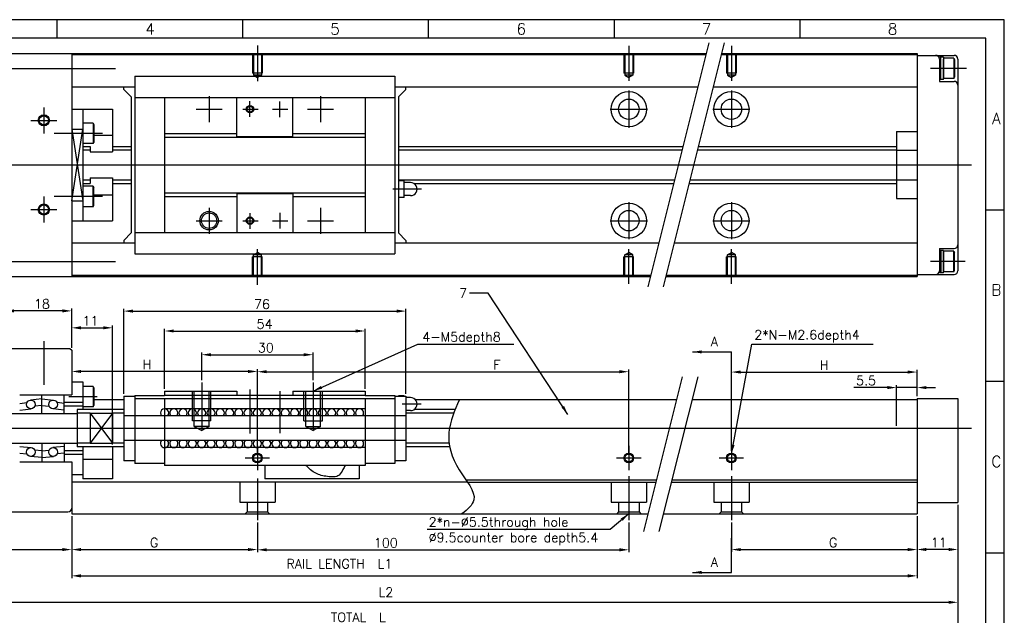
# Model space of a CAD drawing. Extents: x -109 to 595, y -21 to 266.
# Tile 5 of 6: x 36 to 301, y 105 to 266. Entities that reach past the tile are written whole.
import ezdxf
from ezdxf.enums import TextEntityAlignment as Align
from ezdxf.lldxf.tags import DXFTag

# ---------------------------------------------------------------- set-up
doc = ezdxf.new("R2010")
doc.units = 0
doc.header["$MEASUREMENT"] = 0
for name, color, linetype in [('Center', 1, 'CENTER'), ('Dims', 6, 'Continuous'), ('Object', 7, 'Continuous')]:
    doc.layers.add(name, color=color, linetype=linetype)
doc.styles.get("Standard").update_dxf_attribs({"font": 'simplex.shx', "bigfont": 'BIGFONT.shx'})
tags = doc.linetypes.add('CENTER', pattern=[17.5, 13, -1.5, 1.5, -1.5]).pattern_tags.tags
tags[10:11] = [DXFTag(74, 4), DXFTag(75, 0), DXFTag(340, '0'), DXFTag(46, 1.0), DXFTag(50, 0.0), DXFTag(44, 0.0), DXFTag(45, 0.0)]
tags[8:9] = [DXFTag(74, 4), DXFTag(75, 0), DXFTag(340, '0'), DXFTag(46, 1.0), DXFTag(50, 0.0), DXFTag(44, 0.0), DXFTag(45, 0.0)]
tags[6:7] = [DXFTag(74, 4), DXFTag(75, 0), DXFTag(340, '0'), DXFTag(46, 1.0), DXFTag(50, 0.0), DXFTag(44, 0.0), DXFTag(45, 0.0)]
tags[4:5] = [DXFTag(74, 4), DXFTag(75, 0), DXFTag(340, '0'), DXFTag(46, 1.0), DXFTag(50, 0.0), DXFTag(44, 0.0), DXFTag(45, 0.0)]
tags = doc.linetypes.add('DASHED', pattern=[3.5, 2, -1.5]).pattern_tags.tags
tags[6:7] = [DXFTag(74, 4), DXFTag(75, 0), DXFTag(340, '0'), DXFTag(46, 1.0), DXFTag(50, 0.0), DXFTag(44, 0.0), DXFTag(45, 0.0)]
tags[4:5] = [DXFTag(74, 4), DXFTag(75, 0), DXFTag(340, '0'), DXFTag(46, 1.0), DXFTag(50, 0.0), DXFTag(44, 0.0), DXFTag(45, 0.0)]
doc.dimstyles.get("Standard").update_dxf_attribs({"dimtxt": 2.5, "dimasz": 2.5, "dimexe": 0.625, "dimexo": 0.625, "dimtad": 1, "dimdec": 3, "dimdsep": 46, "dimtxsty": 'Standard', "dimcen": 2.5, "dimazin": 2, "dimtfac": 1, "dimtdec": 3, "dimtmove": 0, "dimatfit": 3, "dimfxl": 1, "dimtolj": 1, "dimtzin": 0, "dimarcsym": 0})

# ---------------------------------------------------------------- blocks, each defined once
blk = doc.blocks.new('*D27')
at = {"layer": 'Defpoints', "color": 0}
for p in [(-8.78, 134.18), (50.22, 132.68), (50.22, 123.01)]:
    blk.add_point(p, dxfattribs=at)
at = {"layer": 'Dims', "color": 0, "lineweight": -2}
for p, q in [((-8.78, 133.55), (-8.78, 122.39)), ((50.22, 132.05), (50.22, 122.39)), ((-6.28, 123.01), (47.72, 123.01))]:
    blk.add_line(p, q, dxfattribs=at)
at = {"layer": 'Dims', "color": 0}
for points in [[(-6.28, 123.43), (-6.28, 122.6), (-8.78, 123.01)], [(47.72, 123.43), (47.72, 122.6), (50.22, 123.01)]]:
    blk.add_solid(points, dxfattribs=at)
at = {"layer": 'Dims', "color": 0, "insert": (23.99, 124.89), "char_height": 2.5, "attachment_point": 5}
blk.add_mtext('\\A1;59', dxfattribs=at)
blk = doc.blocks.new('*D28')
at = {"layer": 'Defpoints', "color": 0}
for p in [(50.22, 132.68), (100.22, 130.89), (100.22, 123.01)]:
    blk.add_point(p, dxfattribs=at)
at = {"layer": 'Dims', "color": 0, "lineweight": -2}
for p, q in [((50.22, 132.05), (50.22, 122.39)), ((100.22, 130.27), (100.22, 122.39)), ((52.72, 123.01), (97.72, 123.01))]:
    blk.add_line(p, q, dxfattribs=at)
at = {"layer": 'Dims', "color": 0}
for points in [[(52.72, 123.43), (52.72, 122.6), (50.22, 123.01)], [(97.72, 123.43), (97.72, 122.6), (100.22, 123.01)]]:
    blk.add_solid(points, dxfattribs=at)
at = {"layer": 'Dims', "color": 0, "insert": (72.41, 124.89), "char_height": 2.5, "attachment_point": 5}
blk.add_mtext('\\A1;G', dxfattribs=at)
blk = doc.blocks.new('*D29')
at = {"layer": 'Defpoints', "color": 0}
for p in [(100.22, 130.89), (200.22, 130.89), (200.22, 122.95)]:
    blk.add_point(p, dxfattribs=at)
at = {"layer": 'Dims', "color": 0, "lineweight": -2}
for p, q in [((100.22, 130.27), (100.22, 122.33)), ((200.22, 130.27), (200.22, 122.33)), ((102.72, 122.95), (197.72, 122.95))]:
    blk.add_line(p, q, dxfattribs=at)
at = {"layer": 'Dims', "color": 0}
for points in [[(102.72, 123.37), (102.72, 122.54), (100.22, 122.95)], [(197.72, 123.37), (197.72, 122.54), (200.22, 122.95)]]:
    blk.add_solid(points, dxfattribs=at)
at = {"layer": 'Dims', "color": 0, "insert": (134.8, 124.83), "char_height": 2.5, "attachment_point": 5}
blk.add_mtext('\\A1;100', dxfattribs=at)
blk = doc.blocks.new('*D30')
at = {"layer": 'Defpoints', "color": 0}
for p in [(288.84, 135.68), (277.84, 132.68), (277.84, 123.04)]:
    blk.add_point(p, dxfattribs=at)
at = {"layer": 'Dims', "color": 0, "lineweight": -2}
for p, q in [((288.84, 135.05), (288.84, 122.41)), ((277.84, 132.05), (277.84, 122.41)), ((286.34, 123.04), (280.34, 123.04))]:
    blk.add_line(p, q, dxfattribs=at)
at = {"layer": 'Dims', "color": 0}
for points in [[(280.34, 123.45), (280.34, 122.62), (277.84, 123.04)], [(286.34, 123.45), (286.34, 122.62), (288.84, 123.04)]]:
    blk.add_solid(points, dxfattribs=at)
at = {"layer": 'Dims', "color": 0, "insert": (283.65, 124.91), "char_height": 2.5, "attachment_point": 5}
blk.add_mtext('\\A1;11', dxfattribs=at)
blk = doc.blocks.new('*D31')
at = {"layer": 'Defpoints', "color": 0}
for p in [(61.22, 182.71), (50.22, 176.68), (61.22, 150.68)]:
    blk.add_point(p, dxfattribs=at)
at = {"layer": 'Dims', "color": 0, "lineweight": -2}
for p, q in [((50.22, 177.3), (50.22, 183.34)), ((61.22, 151.3), (61.22, 183.34)), ((52.72, 182.71), (58.72, 182.71))]:
    blk.add_line(p, q, dxfattribs=at)
at = {"layer": 'Dims', "color": 0}
for points in [[(52.72, 183.13), (52.72, 182.29), (50.22, 182.71)], [(58.72, 183.13), (58.72, 182.29), (61.22, 182.71)]]:
    blk.add_solid(points, dxfattribs=at)
at = {"layer": 'Dims', "color": 0, "insert": (55.3, 184.59), "char_height": 2.5, "attachment_point": 5}
blk.add_mtext('\\A1;11', dxfattribs=at)
blk = doc.blocks.new('*D32')
at = {"layer": 'Defpoints', "color": 0}
for p in [(277.84, 132.68), (227.84, 130.89), (277.84, 123.01)]:
    blk.add_point(p, dxfattribs=at)
at = {"layer": 'Dims', "color": 0, "lineweight": -2}
for p, q in [((227.84, 130.27), (227.84, 122.39)), ((277.84, 132.05), (277.84, 122.39)), ((230.34, 123.01), (275.34, 123.01))]:
    blk.add_line(p, q, dxfattribs=at)
at = {"layer": 'Dims', "color": 0}
for points in [[(230.34, 123.43), (230.34, 122.6), (227.84, 123.01)], [(275.34, 123.43), (275.34, 122.6), (277.84, 123.01)]]:
    blk.add_solid(points, dxfattribs=at)
at = {"layer": 'Dims', "color": 0, "insert": (255.24, 124.89), "char_height": 2.5, "attachment_point": 5}
blk.add_mtext('\\A1;G', dxfattribs=at)
blk = doc.blocks.new('*D33')
at = {"layer": 'Defpoints', "color": 0}
for p in [(272.34, 166.62), (277.84, 163.68), (272.34, 155.68)]:
    blk.add_point(p, dxfattribs=at)
at = {"layer": 'Dims', "color": 0, "lineweight": -2}
for p, q in [((272.34, 156.3), (272.34, 167.25)), ((277.84, 164.3), (277.84, 167.25)), ((269.84, 166.62), (260.85, 166.62)), ((277.84, 166.62), (272.34, 166.62)), ((280.34, 166.62), (282.84, 166.62))]:
    blk.add_line(p, q, dxfattribs=at)
at = {"layer": 'Dims', "color": 0}
for points in [[(269.84, 167.04), (269.84, 166.21), (272.34, 166.62)], [(280.34, 167.04), (280.34, 166.21), (277.84, 166.62)]]:
    blk.add_solid(points, dxfattribs=at)
at = {"layer": 'Dims', "color": 0, "insert": (264.1, 168.5), "char_height": 2.5, "attachment_point": 5}
blk.add_mtext('\\A1;5.5', dxfattribs=at)
blk = doc.blocks.new('*D34')
at = {"layer": 'Defpoints', "color": 0}
for p in [(50.22, 132.68), (277.84, 132.68), (277.84, 115.94)]:
    blk.add_point(p, dxfattribs=at)
at = {"layer": 'Dims', "color": 0, "lineweight": -2}
for p, q in [((50.22, 132.05), (50.22, 115.31)), ((277.84, 132.05), (277.84, 115.31)), ((52.72, 115.94), (275.34, 115.94))]:
    blk.add_line(p, q, dxfattribs=at)
at = {"layer": 'Dims', "color": 0}
for points in [[(52.72, 116.36), (52.72, 115.52), (50.22, 115.94)], [(275.34, 116.36), (275.34, 115.52), (277.84, 115.94)]]:
    blk.add_solid(points, dxfattribs=at)
at = {"layer": 'Dims', "color": 0, "insert": (122.3, 119.19), "char_height": 2.5, "attachment_point": 5}
blk.add_mtext('\\A1;RAIL LENGTH  L1', dxfattribs=at)
blk = doc.blocks.new('*D35')
at = {"layer": 'Defpoints', "color": 0}
for p in [(288.84, 135.68), (-8.78, 134.18), (288.84, 108.82)]:
    blk.add_point(p, dxfattribs=at)
at = {"layer": 'Dims', "color": 0, "lineweight": -2}
for p, q in [((-8.78, 133.55), (-8.78, 108.19)), ((288.84, 135.05), (288.84, 108.19)), ((-6.28, 108.82), (286.34, 108.82))]:
    blk.add_line(p, q, dxfattribs=at)
at = {"layer": 'Dims', "color": 0}
for points in [[(-6.28, 109.23), (-6.28, 108.4), (-8.78, 108.82)], [(286.34, 109.23), (286.34, 108.4), (288.84, 108.82)]]:
    blk.add_solid(points, dxfattribs=at)
at = {"layer": 'Dims', "color": 0, "insert": (134.82, 111.56), "char_height": 2.5, "attachment_point": 5}
blk.add_mtext('\\A1;L2', dxfattribs=at)
blk = doc.blocks.new('*D36')
at = {"layer": 'Defpoints', "color": 0}
for p in [(288.84, 135.68), (-91.28, 134.68), (-91.28, 101.69)]:
    blk.add_point(p, dxfattribs=at)
at = {"layer": 'Dims', "color": 0, "lineweight": -2}
for p, q in [((-91.28, 134.05), (-91.28, 101.07)), ((288.84, 135.05), (288.84, 101.07)), ((286.34, 101.69), (-88.78, 101.69))]:
    blk.add_line(p, q, dxfattribs=at)
at = {"layer": 'Dims', "color": 0}
for points in [[(-88.78, 102.11), (-88.78, 101.28), (-91.28, 101.69)], [(286.34, 102.11), (286.34, 101.28), (288.84, 101.69)]]:
    blk.add_solid(points, dxfattribs=at)
at = {"layer": 'Dims', "color": 0, "insert": (127.4, 104.78), "char_height": 2.5, "attachment_point": 5}
blk.add_mtext('\\A1;TOTAL  L', dxfattribs=at)
blk = doc.blocks.new('*D39')
at = {"layer": 'Defpoints', "color": 0}
for p in [(32.22, 187.26), (32.22, 176.68), (50.22, 176.68)]:
    blk.add_point(p, dxfattribs=at)
at = {"layer": 'Dims', "color": 0, "lineweight": -2}
for p, q in [((32.22, 177.3), (32.22, 187.89)), ((47.72, 187.26), (34.72, 187.26)), ((50.22, 177.3), (50.22, 187.89))]:
    blk.add_line(p, q, dxfattribs=at)
at = {"layer": 'Dims', "color": 0}
for points in [[(34.72, 187.68), (34.72, 186.85), (32.22, 187.26)], [(47.72, 187.68), (47.72, 186.85), (50.22, 187.26)]]:
    blk.add_solid(points, dxfattribs=at)
at = {"layer": 'Dims', "color": 0, "insert": (42.21, 189.14), "char_height": 2.5, "attachment_point": 5}
blk.add_mtext('\\A1;18', dxfattribs=at)
blk = doc.blocks.new('*D54')
at = {"layer": 'Defpoints', "color": 0}
for p in [(140.22, 187.21), (64.22, 164.28), (140.22, 164.28)]:
    blk.add_point(p, dxfattribs=at)
at = {"layer": 'Dims', "color": 0, "lineweight": -2}
for p, q in [((64.22, 164.9), (64.22, 187.83)), ((66.72, 187.21), (137.72, 187.21)), ((140.22, 164.9), (140.22, 187.83))]:
    blk.add_line(p, q, dxfattribs=at)
at = {"layer": 'Dims', "color": 0}
for points in [[(66.72, 187.62), (66.72, 186.79), (64.22, 187.21)], [(137.72, 187.62), (137.72, 186.79), (140.22, 187.21)]]:
    blk.add_solid(points, dxfattribs=at)
at = {"layer": 'Dims', "color": 0, "insert": (101.46, 189.08), "char_height": 2.5, "attachment_point": 5}
blk.add_mtext('\\A1;76', dxfattribs=at)
blk = doc.blocks.new('*D55')
at = {"layer": 'Defpoints', "color": 0}
for p in [(129.22, 181.85), (75.22, 165.68), (129.22, 165.68)]:
    blk.add_point(p, dxfattribs=at)
at = {"layer": 'Dims', "color": 0, "lineweight": -2}
for p, q in [((75.22, 166.3), (75.22, 182.48)), ((77.72, 181.85), (126.72, 181.85)), ((129.22, 166.3), (129.22, 182.48))]:
    blk.add_line(p, q, dxfattribs=at)
at = {"layer": 'Dims', "color": 0}
for points in [[(77.72, 182.27), (77.72, 181.44), (75.22, 181.85)], [(126.72, 182.27), (126.72, 181.44), (129.22, 181.85)]]:
    blk.add_solid(points, dxfattribs=at)
at = {"layer": 'Dims', "color": 0, "insert": (102.15, 183.73), "char_height": 2.5, "attachment_point": 5}
blk.add_mtext('\\A1;54', dxfattribs=at)
blk = doc.blocks.new('*D56')
at = {"layer": 'Defpoints', "color": 0}
for p in [(115.22, 175.47), (85.22, 168.01), (115.22, 168.01)]:
    blk.add_point(p, dxfattribs=at)
at = {"layer": 'Dims', "color": 0, "lineweight": -2}
for p, q in [((85.22, 168.64), (85.22, 176.09)), ((87.72, 175.47), (112.72, 175.47)), ((115.22, 168.64), (115.22, 176.09))]:
    blk.add_line(p, q, dxfattribs=at)
at = {"layer": 'Dims', "color": 0}
for points in [[(87.72, 175.88), (87.72, 175.05), (85.22, 175.47)], [(112.72, 175.88), (112.72, 175.05), (115.22, 175.47)]]:
    blk.add_solid(points, dxfattribs=at)
at = {"layer": 'Dims', "color": 0, "insert": (102.5, 177.34), "char_height": 2.5, "attachment_point": 5}
blk.add_mtext('\\A1;30', dxfattribs=at)
blk = doc.blocks.new('*D80')
at = {"layer": 'Defpoints', "color": 0}
for p in [(50.22, 176.68), (50.22, 170.96), (100.22, 147.68)]:
    blk.add_point(p, dxfattribs=at)
at = {"layer": 'Dims', "color": 0, "lineweight": -2}
for p, q in [((50.22, 176.05), (50.22, 170.33)), ((97.72, 170.96), (52.72, 170.96)), ((100.22, 148.3), (100.22, 171.58))]:
    blk.add_line(p, q, dxfattribs=at)
at = {"layer": 'Dims', "color": 0}
for points in [[(52.72, 171.37), (52.72, 170.54), (50.22, 170.96)], [(97.72, 171.37), (97.72, 170.54), (100.22, 170.96)]]:
    blk.add_solid(points, dxfattribs=at)
at = {"layer": 'Dims', "color": 0, "insert": (70.5, 172.83), "char_height": 2.5, "attachment_point": 5}
blk.add_mtext('\\A1;H', dxfattribs=at)
blk = doc.blocks.new('*D81')
at = {"layer": 'Defpoints', "color": 0}
for p in [(200.22, 170.89), (100.22, 148.3), (200.22, 148.3)]:
    blk.add_point(p, dxfattribs=at)
at = {"layer": 'Dims', "color": 0, "lineweight": -2}
for p, q in [((100.22, 148.93), (100.22, 171.52)), ((102.72, 170.89), (197.72, 170.89)), ((200.22, 148.93), (200.22, 171.52))]:
    blk.add_line(p, q, dxfattribs=at)
at = {"layer": 'Dims', "color": 0}
for points in [[(102.72, 171.31), (102.72, 170.48), (100.22, 170.89)], [(197.72, 171.31), (197.72, 170.48), (200.22, 170.89)]]:
    blk.add_solid(points, dxfattribs=at)
at = {"layer": 'Dims', "color": 0, "insert": (164.73, 172.77), "char_height": 2.5, "attachment_point": 5}
blk.add_mtext('\\A1;F', dxfattribs=at)
blk = doc.blocks.new('*D82')
at = {"layer": 'Defpoints', "color": 0}
for p in [(277.84, 170.8), (277.84, 163.68), (227.84, 148.98)]:
    blk.add_point(p, dxfattribs=at)
at = {"layer": 'Dims', "color": 0, "lineweight": -2}
for p, q in [((227.84, 149.6), (227.84, 171.43)), ((230.34, 170.8), (275.34, 170.8)), ((277.84, 164.3), (277.84, 171.43))]:
    blk.add_line(p, q, dxfattribs=at)
at = {"layer": 'Dims', "color": 0}
for points in [[(230.34, 171.22), (230.34, 170.39), (227.84, 170.8)], [(275.34, 171.22), (275.34, 170.39), (277.84, 170.8)]]:
    blk.add_solid(points, dxfattribs=at)
at = {"layer": 'Dims', "color": 0, "insert": (252.84, 172.68), "char_height": 2.5, "attachment_point": 5}
blk.add_mtext('\\A1;H', dxfattribs=at)

msp = doc.modelspace()

# ---------------------------------------------------------------- linework, layer by layer
at = {"linetype": 'DASHED'}
for p, q in [((226.5431, 256.2503), (226.5431, 251.2503)), ((229.1431, 256.2503), (229.1431, 251.2503)), ((198.9226, 196.8504), (198.9226, 201.8504)), ((201.5226, 201.8504), (198.9226, 201.8504)), ((199.1561, 202.3503), (200.2227, 202.9662)), ((199.1561, 196.8504), (199.1561, 202.3504)), ((201.2891, 202.3504), (199.1561, 202.3504)), ((201.2893, 202.3504), (200.2227, 202.9662)), ((201.2891, 196.8504), (201.2891, 202.3504)), ((201.5226, 196.8504), (201.5226, 201.8504)), ((229.1431, 201.8504), (226.5431, 201.8504)), ((226.5431, 196.8504), (226.5431, 201.8504)), ((226.7766, 202.3503), (227.8433, 202.9662)), ((228.9096, 202.3504), (226.7766, 202.3504)), ((226.7766, 196.8504), (226.7766, 202.3504)), ((228.9098, 202.3504), (227.8432, 202.9662)), ((228.9096, 196.8504), (228.9096, 202.3504)), ((229.1431, 196.8504), (229.1431, 201.8504)), ((82.7226, 157.6789), (82.7226, 165.6789)), ((83.2226, 156.1789), (83.2226, 165.6789)), ((87.2226, 156.1789), (87.2226, 165.6789)), ((87.7226, 157.6789), (87.7226, 165.6789)), ((112.7226, 157.6789), (112.7226, 165.6789)), ((113.2226, 156.1789), (113.2226, 165.6789)), ((117.2226, 156.1789), (117.2226, 165.6789)), ((117.7226, 157.6789), (117.7226, 165.6789)), ((55.2224, 159.7289), (51.7226, 159.7289)), ((64.2227, 159.7289), (61.2226, 159.7289)), ((153.0885, 159.7289), (140.2225, 159.7289)), ((87.7226, 157.6789), (82.7226, 157.6789)), ((112.7226, 157.6789), (117.7226, 157.6789)), ((83.2226, 156.1789), (85.2226, 155.0242)), ((87.2226, 156.1789), (83.2226, 156.1789)), ((87.222, 156.1784), (85.2226, 155.0247)), ((113.2226, 156.1789), (117.2226, 156.1789)), ((113.2232, 156.1784), (115.2226, 155.0247)), ((117.2226, 156.1789), (115.2226, 155.0242)), ((55.2224, 151.6289), (51.7226, 151.6289)), ((64.2227, 151.6289), (61.2226, 151.6289)), ((151.8479, 151.6289), (140.2225, 151.6289)), ((95.4726, 141.1789), (95.4726, 135.7789)), ((104.9726, 141.1789), (104.9726, 135.7789)), ((156.7999, 141.1789), (207.5116, 141.1789)), ((195.4726, 141.1789), (195.4726, 135.7789)), ((204.9726, 141.1789), (204.9726, 135.7789)), ((211.6659, 141.1789), (277.8429, 141.1789)), ((223.0929, 141.1789), (223.0929, 135.7789)), ((232.5929, 141.1789), (232.5929, 135.7789)), ((95.4726, 135.7789), (104.9726, 135.7789)), ((97.4726, 135.7789), (97.4726, 133.1789)), ((102.9726, 135.7789), (102.9726, 133.1789)), ((195.4726, 135.7789), (204.9726, 135.7789)), ((197.4726, 135.7789), (197.4726, 133.1789)), ((202.9726, 135.7789), (202.9726, 133.1789)), ((223.0929, 135.7789), (232.5929, 135.7789)), ((225.0929, 135.7789), (225.0929, 133.1789)), ((230.5929, 135.7789), (230.5929, 133.1789)), ((97.4726, 133.1789), (96.9726, 132.6789)), ((97.4726, 133.1789), (102.9726, 133.1789)), ((102.9726, 133.1789), (103.4726, 132.6789)), ((197.4726, 133.1789), (196.9726, 132.6789)), ((197.4726, 133.1789), (202.9726, 133.1789)), ((202.9726, 133.1789), (203.4726, 132.6789)), ((225.0929, 133.1789), (224.5929, 132.6789)), ((225.0929, 133.1789), (230.5929, 133.1789)), ((230.5929, 133.1789), (231.0929, 132.6789))]:
    msp.add_line(p, q, dxfattribs=at)
at = {"layer": 'Center'}
for p, q in [((100.2229, 258.7414), (100.2229, 249.0825)), ((200.2226, 258.5749), (200.2226, 249.191)), ((221.7903, 259.3903), (205.3523, 193.7104)), ((225.9445, 259.3903), (209.5066, 193.7104)), ((227.8431, 258.5749), (227.8431, 249.191)), ((27.9482, 252.5504), (62.0366, 252.5504)), ((291.1252, 252.5504), (281.4367, 252.5504)), ((200.2226, 246.5504), (200.2226, 236.5504)), ((227.8429, 246.5504), (227.8429, 236.5504)), ((87.2225, 245.0504), (87.2225, 238.0504)), ((117.2225, 245.0504), (117.2225, 238.0504)), ((42.7226, 242.0504), (42.7226, 235.0504)), ((83.7227, 241.5504), (90.7225, 241.5504)), ((96.2777, 241.5504), (100.4134, 241.5504)), ((98.2225, 239.494), (98.2225, 243.7061)), ((104.2777, 241.5504), (108.4134, 241.5504)), ((106.2225, 239.4556), (106.2225, 243.6297)), ((113.7225, 241.5504), (120.7225, 241.5504)), ((195.2226, 241.5504), (205.2226, 241.5504)), ((222.8429, 241.5504), (232.8429, 241.5504)), ((39.2226, 238.5504), (46.2226, 238.5504)), ((58.5375, 235.0357), (45.4917, 235.0357)), ((-93.4038, 226.5504), (292.5077, 226.5504)), ((144.4395, 220.0504), (136.7327, 220.0504)), ((42.7226, 218.0504), (42.7226, 211.0504)), ((58.5375, 218.065), (45.4917, 218.065)), ((87.2225, 215.0504), (87.2225, 208.0504)), ((117.2225, 215.0504), (117.2225, 208.0504)), ((200.2226, 216.5504), (200.2226, 206.5504)), ((227.8429, 216.5504), (227.8429, 206.5504)), ((39.2226, 214.5504), (46.2226, 214.5504)), ((98.2225, 213.6068), (98.2225, 209.3946)), ((106.2225, 213.6451), (106.2225, 209.471)), ((83.7227, 211.5504), (90.7225, 211.5504)), ((96.2777, 211.5504), (100.4134, 211.5504)), ((104.2777, 211.5504), (108.4134, 211.5504)), ((113.7225, 211.5504), (120.7225, 211.5504)), ((195.2226, 211.5504), (205.2226, 211.5504)), ((222.8429, 211.5504), (232.8429, 211.5504)), ((100.2229, 194.2509), (100.2229, 203.9097)), ((200.2226, 194.5258), (200.2226, 203.9097)), ((227.8431, 194.5258), (227.8431, 203.9097)), ((27.5226, 200.5504), (62.0366, 200.5504)), ((290.8327, 200.5504), (281.4367, 200.5504)), ((42.7226, 179.1237), (42.7226, 167.3698)), ((85.2226, 168.0101), (85.2226, 155.0242)), ((115.2226, 168.0101), (115.2226, 155.0242)), ((214.6144, 169.5589), (204.1863, 127.892)), ((218.7686, 169.5589), (208.3405, 127.892)), ((98.2225, 166.0865), (98.2225, 154.2748)), ((106.2225, 165.6994), (106.2225, 154.3901)), ((57.0798, 164.1628), (49.4886, 164.1628)), ((144.2936, 162.1789), (139.2028, 162.1789)), ((-94.5577, 155.6789), (292.5077, 155.6789)), ((100.2226, 150.9789), (100.2226, 144.3789)), ((200.2226, 150.9789), (200.2226, 144.3789)), ((227.8429, 150.9789), (227.8429, 144.3789)), ((96.9226, 147.6789), (103.5226, 147.6789)), ((196.9226, 147.6789), (203.5226, 147.6789)), ((224.5429, 147.6789), (231.1429, 147.6789)), ((100.2226, 142.1789), (100.2226, 130.8925)), ((200.2226, 142.7789), (200.2226, 130.8925)), ((227.8429, 142.7789), (227.8429, 130.8925))]:
    msp.add_line(p, q, dxfattribs=at)
at = {"layer": 'Dims'}
msp.add_lwpolyline([(-108.6695, -21.3495), (301.3305, -21.3495), (301.3305, 265.6505), (-108.6695, 265.6505)], close=True, dxfattribs=at)
at = {"layer": 'Object'}
for p, q in [((46.3305, 260.6505), (46.3305, 265.6505)), ((96.3305, 260.6505), (96.3305, 265.6505)), ((146.3305, 260.6505), (146.3305, 265.6505)), ((196.3305, 260.6505), (196.3305, 265.6505)), ((246.3305, 260.6505), (246.3305, 265.6505)), ((-8.7774, 256.5504), (50.2226, 256.5504)), ((50.2226, 256.5504), (221.0796, 256.5504)), ((50.2226, 256.5504), (50.2226, 196.5504)), ((50.2226, 256.2503), (221.0045, 256.2503)), ((225.1587, 256.2503), (277.8429, 256.2503)), ((225.2338, 256.5504), (277.8429, 256.5504)), ((277.8429, 256.5504), (277.8429, 196.5504)), ((277.8429, 256.0504), (287.8429, 256.0504)), ((284.9429, 255.5504), (283.8429, 255.5504)), ((283.8429, 255.0504), (283.8429, 249.0504)), ((284.2429, 249.5504), (284.2429, 255.5504)), ((284.9429, 255.5504), (284.9429, 249.8004)), ((287.7429, 255.3004), (284.9429, 255.3004)), ((284.9429, 249.5504), (284.9429, 255.0504)), ((287.7427, 255.3005), (287.9427, 254.954)), ((287.7429, 255.3004), (287.7429, 249.8004)), ((287.9429, 254.9539), (287.9429, 250.1468)), ((288.8429, 255.0504), (288.8429, 198.0504)), ((67.2227, 250.4503), (67.2227, 202.6505)), ((67.2227, 250.4503), (137.2225, 250.4503)), ((137.2225, 250.4503), (137.2225, 202.6505)), ((284.9429, 249.5504), (283.8429, 249.5504)), ((287.7429, 249.8004), (284.9429, 249.8004)), ((287.743, 249.8003), (287.943, 250.1468)), ((50.2226, 247.5504), (67.2227, 247.5504)), ((64.2227, 246.8504), (64.2227, 247.5504)), ((64.2228, 246.8502), (66.2228, 244.8502)), ((137.2225, 247.5504), (218.8271, 247.5504)), ((138.2229, 244.8501), (140.2229, 246.8501)), ((140.2225, 246.8504), (140.2225, 247.5504)), ((222.9813, 247.5504), (277.8429, 247.5504)), ((283.8429, 249.0504), (287.8429, 249.0504)), ((66.2227, 244.8504), (66.2227, 208.2503)), ((67.2227, 244.7503), (137.2225, 244.7503)), ((75.2227, 244.7503), (75.2227, 208.3504)), ((94.7225, 234.2503), (94.7225, 244.7503)), ((109.7225, 234.2503), (109.7225, 244.7503)), ((129.2225, 244.7503), (129.2225, 208.3504)), ((138.2225, 244.8504), (138.2225, 208.2503)), ((50.2226, 241.5504), (53.2226, 241.5504)), ((53.2226, 241.5504), (53.2226, 211.5504)), ((53.2226, 241.5504), (61.2226, 241.5504)), ((61.2226, 241.5504), (61.2226, 230.0504)), ((50.2226, 216.9197), (53.2226, 236.181)), ((50.2226, 236.181), (53.2226, 216.9198)), ((50.2226, 236.181), (53.2226, 236.181)), ((56.0224, 237.7857), (53.2226, 237.7857)), ((56.0224, 237.7857), (56.0224, 232.2857)), ((56.0225, 237.7855), (56.2224, 237.4392)), ((56.2226, 237.4393), (56.2226, 232.6319)), ((56.2226, 234.5504), (61.2226, 234.5504)), ((75.2227, 235.0504), (94.7225, 235.0504)), ((75.2227, 234.0504), (129.2225, 234.0504)), ((94.7225, 234.2503), (109.7225, 234.2503)), ((109.7225, 235.0504), (129.2225, 235.0504)), ((272.3428, 235.5504), (272.3428, 217.5504)), ((272.3428, 235.5504), (277.8429, 235.5504)), ((56.0224, 232.2857), (53.2226, 232.2857)), ((53.2226, 231.5504), (55.2224, 231.5504)), ((53.2226, 231.5504), (55.2224, 231.5504)), ((55.2224, 231.5504), (55.2224, 230.0504)), ((56.0225, 232.2856), (56.2225, 232.632)), ((61.2224, 231.5504), (61.2224, 230.0504)), ((61.2226, 231.5504), (66.2227, 231.5504)), ((138.2225, 231.5504), (214.8227, 231.5504)), ((218.9769, 231.5504), (272.3428, 231.5504)), ((53.2226, 230.6004), (55.2224, 230.6004)), ((53.2226, 230.6004), (55.2224, 230.6004)), ((55.2224, 230.0504), (61.2224, 230.0504)), ((272.3428, 230.5504), (277.8429, 230.5504)), ((55.2224, 223.0504), (61.2224, 223.0504)), ((55.2224, 223.0504), (55.2224, 221.5504)), ((61.2224, 223.0504), (61.2224, 221.5504)), ((61.2226, 223.0504), (61.2226, 211.5504)), ((53.2226, 222.5003), (55.2224, 222.5003)), ((53.2226, 222.5003), (55.2224, 222.5003)), ((53.2226, 221.5504), (55.2224, 221.5504)), ((53.2226, 221.5504), (55.2224, 221.5504)), ((56.0224, 220.815), (53.2226, 220.815)), ((56.0224, 215.315), (56.0224, 220.815)), ((56.0224, 220.8146), (56.2225, 220.468)), ((56.2226, 215.6614), (56.2226, 220.4686)), ((61.2226, 221.5504), (66.2227, 221.5504)), ((139.7225, 222.3004), (138.2225, 222.3004)), ((139.7225, 217.8004), (139.7225, 222.3004)), ((141.4725, 221.8004), (139.7225, 221.8004)), ((142.3739, 221.5504), (212.32, 221.5504)), ((216.4742, 221.5504), (272.3428, 221.5504)), ((272.3428, 222.5504), (277.8429, 222.5504)), ((56.2226, 218.5504), (61.2226, 218.5504)), ((75.2227, 219.0504), (129.2225, 219.0504)), ((75.2227, 218.0504), (94.7225, 218.0504)), ((94.7225, 218.8504), (109.7225, 218.8504)), ((94.7225, 218.8504), (94.7225, 208.3504)), ((109.7225, 218.8504), (109.7225, 208.3504)), ((109.7225, 218.0504), (129.2225, 218.0504)), ((139.7225, 217.8004), (138.2225, 217.8004)), ((141.4725, 218.3004), (139.7225, 218.3004)), ((272.3428, 217.5504), (277.8429, 217.5504)), ((50.2226, 216.9197), (53.2226, 216.9197)), ((56.0224, 215.315), (53.2226, 215.315)), ((56.0226, 215.3151), (56.2225, 215.6615)), ((296.3305, 214.4838), (301.3305, 214.4838)), ((50.2226, 211.5504), (53.2226, 211.5504)), ((53.2226, 211.5504), (61.2226, 211.5504)), ((64.223, 206.25), (66.223, 208.25)), ((67.2227, 208.3504), (137.2225, 208.3504)), ((138.2229, 208.25), (140.2229, 206.2501)), ((50.2226, 205.5504), (67.2227, 205.5504)), ((64.2227, 206.2503), (64.2227, 205.5504)), ((137.2225, 205.5504), (208.3156, 205.5504)), ((140.2225, 206.2503), (140.2225, 205.5504)), ((212.4698, 205.5504), (277.8429, 205.5504)), ((67.2227, 202.6505), (137.2225, 202.6505)), ((283.8429, 204.0504), (287.8429, 204.0504)), ((283.8429, 204.0504), (283.8429, 197.5504)), ((284.9429, 203.5504), (283.8429, 203.5504)), ((284.2429, 203.5504), (284.2429, 197.5504)), ((284.9429, 203.5504), (284.9429, 198.0504)), ((284.9429, 197.5504), (284.9429, 203.3004)), ((287.7429, 203.3004), (284.9429, 203.3004)), ((287.7427, 203.3006), (287.9428, 202.954)), ((287.7429, 197.8004), (287.7429, 203.3004)), ((287.9429, 198.1468), (287.9429, 202.9539)), ((-8.7774, 196.5504), (50.2226, 196.5504)), ((50.2226, 196.5504), (206.0631, 196.5504)), ((50.2692, 196.8504), (206.1382, 196.8504)), ((210.2173, 196.5504), (277.8429, 196.5504)), ((210.2924, 196.8504), (277.8429, 196.8504)), ((277.8429, 197.0504), (287.8429, 197.0504)), ((284.9429, 197.5504), (283.8429, 197.5504)), ((287.7429, 197.8004), (284.9429, 197.8004)), ((287.7428, 197.8004), (287.9428, 198.1468)), ((32.7226, 177.1774), (49.7226, 177.1774)), ((49.7225, 177.1774), (50.2225, 176.6775)), ((50.2226, 176.6774), (50.2226, 164.6774)), ((227.8429, 163.7006), (227.8429, 176.2182)), ((50.2226, 168.1774), (53.2226, 168.1774)), ((53.2226, 168.1774), (53.2226, 160.6789)), ((296.3305, 168.3172), (301.3305, 168.3172)), ((36.2226, 164.6774), (50.2226, 164.6774)), ((42.2226, 159.6774), (42.2226, 164.6774)), ((48.2226, 159.6774), (48.2226, 164.6774)), ((56.0219, 166.9128), (53.2226, 166.9128)), ((56.0219, 166.9128), (56.0219, 161.4128)), ((56.0222, 166.9128), (56.2221, 166.5664)), ((56.2226, 166.5666), (56.2221, 161.7591)), ((67.2227, 164.4789), (75.2227, 164.4789)), ((67.2227, 164.4789), (67.2227, 146.1787)), ((75.2227, 165.6789), (94.7225, 165.6789)), ((75.2227, 165.6789), (75.2227, 164.4789)), ((75.2227, 164.5789), (129.2225, 164.5789)), ((94.7225, 165.6789), (94.7225, 164.5789)), ((109.7225, 165.6789), (109.7225, 164.5789)), ((109.7225, 165.6789), (129.2225, 165.6789)), ((129.2225, 165.6789), (129.2225, 164.4789)), ((129.2225, 164.4789), (137.2225, 164.4789)), ((137.2225, 164.4789), (137.2225, 146.1787)), ((139.7225, 164.4289), (138.2225, 164.4289)), ((138.2225, 164.4289), (138.2225, 164.2789)), ((139.7225, 164.2789), (139.7225, 164.4288)), ((36.223, 162.3768), (38.1395, 162.571)), ((42.2237, 163.5784), (39.1034, 163.2621)), ((42.2237, 161.7787), (40.3072, 161.5844)), ((42.224, 163.5769), (45.3442, 163.2607)), ((42.2244, 161.777), (44.1409, 161.5828)), ((48.2242, 162.375), (46.3078, 162.5693)), ((48.2226, 162.6774), (53.2226, 162.6774)), ((56.0222, 161.4128), (56.2221, 161.7591)), ((56.2223, 163.3789), (64.2227, 163.3789)), ((64.2227, 164.2789), (67.2227, 164.2789)), ((64.2227, 164.2789), (64.2227, 146.8789)), ((67.2227, 163.6789), (137.2225, 163.6789)), ((75.2227, 163.6789), (75.2227, 145.6788)), ((129.2225, 163.6789), (129.2225, 145.6788)), ((137.2225, 164.2789), (140.2225, 164.2789)), ((140.2225, 164.2789), (140.2225, 160.0789)), ((141.4725, 163.9289), (140.2225, 163.9289)), ((142.7461, 163.3789), (213.0677, 163.3789)), ((217.2219, 163.3789), (277.8429, 163.3789)), ((277.8429, 163.6789), (288.8429, 163.6789)), ((277.8429, 163.6789), (277.8429, 132.6789)), ((288.8429, 163.6789), (288.8429, 135.6789)), ((32.2226, 159.6803), (51.7226, 159.6803)), ((36.2224, 160.5774), (39.3426, 160.8937)), ((48.2243, 160.5754), (45.1041, 160.8917)), ((48.2226, 161.6774), (53.2226, 161.6774)), ((64.2227, 160.6789), (51.7226, 160.6789)), ((51.7226, 160.6789), (51.7226, 150.6789)), ((56.0219, 161.4128), (53.2226, 161.4128)), ((55.2224, 159.7289), (55.2224, 151.6289)), ((61.2226, 159.7289), (55.2224, 151.6289)), ((55.2224, 159.7289), (61.2226, 151.6289)), ((55.2224, 159.7289), (61.2226, 159.7289)), ((61.2226, 159.7289), (61.2226, 151.6289)), ((129.2225, 160.8989), (75.2227, 160.8989)), ((141.4725, 160.4289), (140.2225, 160.4289)), ((140.2225, 160.0789), (140.2225, 146.8789)), ((153.4581, 160.6789), (142.3739, 160.6789)), ((140.2225, 158.9989), (64.2227, 158.9989)), ((32.2226, 151.6774), (51.7226, 151.6774)), ((42.2226, 151.6774), (42.2226, 146.6774)), ((48.2226, 151.6774), (48.2226, 146.6774)), ((55.2224, 151.6289), (61.2226, 151.6289)), ((140.2225, 152.369), (64.2227, 152.369)), ((36.2239, 150.7769), (39.3441, 150.4607)), ((36.224, 148.9766), (38.1404, 148.7823)), ((42.2245, 149.5759), (40.308, 149.7702)), ((42.2236, 149.5774), (44.1401, 149.7717)), ((48.2229, 150.7783), (45.1027, 150.462)), ((48.2233, 148.978), (46.3068, 148.7838)), ((48.2226, 149.6774), (53.2226, 149.6774)), ((48.2226, 148.6774), (53.2226, 148.6774)), ((64.2227, 150.6789), (51.7226, 150.6789)), ((53.2226, 150.6789), (53.2226, 142.0789)), ((61.2226, 150.6789), (61.2226, 142.0789)), ((129.2225, 150.4657), (75.2227, 150.4657)), ((152.0013, 150.6789), (140.2225, 150.6789)), ((36.2226, 146.6774), (50.2226, 146.6774)), ((42.2243, 147.7759), (39.1041, 148.0921)), ((42.2233, 147.7775), (45.3435, 148.0938)), ((50.2226, 146.6774), (50.2226, 132.6789)), ((53.2226, 147.3789), (61.2226, 147.3789)), ((67.2227, 146.8789), (64.2227, 146.8789)), ((75.2227, 146.1787), (67.2227, 146.1787)), ((137.2225, 146.1787), (129.2225, 146.1787)), ((140.2225, 146.8789), (137.2225, 146.8789)), ((50.2226, 143.1803), (53.2226, 143.1803)), ((129.2225, 145.6788), (75.2227, 145.6788)), ((102.2226, 145.6788), (102.2226, 142.0789)), ((127.584, 145.6788), (127.584, 142.0789)), ((156.7999, 141.1789), (50.2226, 141.1789)), ((61.2226, 142.0789), (53.2226, 142.0789)), ((127.584, 142.0789), (102.2226, 142.0789)), ((156.3927, 141.7789), (207.6618, 141.7789)), ((211.816, 141.7789), (277.8429, 141.7789)), ((277.8429, 135.6789), (288.8429, 135.6789)), ((-7.7774, 133.1789), (49.2226, 133.1789)), ((50.2226, 132.6789), (205.3843, 132.6789)), ((209.5385, 132.6789), (277.8429, 132.6789)), ((227.8429, 116.8597), (227.8429, 126.0772)), ((296.3305, 122.1505), (301.3305, 122.1505))]:
    msp.add_line(p, q, dxfattribs=at)
at = {"layer": 'Object', "linetype": 'DASHED'}
for p, q in [((98.9229, 256.2503), (98.9229, 251.2503)), ((99.1564, 256.2503), (99.1564, 250.7503)), ((101.2894, 256.2503), (101.2894, 250.7503)), ((101.5229, 256.2503), (101.5229, 251.2503)), ((198.9226, 256.2503), (198.9226, 251.2503)), ((199.1561, 256.2503), (199.1561, 250.7503)), ((201.2891, 256.2503), (201.2891, 250.7503)), ((201.5226, 256.2503), (201.5226, 251.2503)), ((226.7766, 256.2503), (226.7766, 250.7503)), ((228.9096, 256.2503), (228.9096, 250.7503)), ((101.5229, 251.2503), (98.9229, 251.2503)), ((99.1563, 250.7504), (100.223, 250.1345)), ((101.2894, 250.7503), (99.1564, 250.7503)), ((101.2896, 250.7504), (100.223, 250.1346)), ((201.5226, 251.2503), (198.9226, 251.2503)), ((199.1561, 250.7504), (200.2227, 250.1345)), ((201.2891, 250.7503), (199.1561, 250.7503)), ((201.2893, 250.7503), (200.2227, 250.1345)), ((229.1431, 251.2503), (226.5431, 251.2503)), ((226.7766, 250.7504), (227.8433, 250.1345)), ((228.9096, 250.7503), (226.7766, 250.7503)), ((228.9098, 250.7504), (227.8432, 250.1346)), ((61.2226, 230.6004), (66.2227, 230.6004)), ((138.2225, 230.6004), (214.585, 230.6004)), ((218.7392, 230.6004), (272.3428, 230.6004)), ((61.2226, 222.5003), (66.2227, 222.5003)), ((138.2225, 222.5003), (212.5577, 222.5003)), ((216.7119, 222.5003), (272.3428, 222.5003)), ((98.9229, 196.8504), (98.9229, 201.8504)), ((101.5229, 201.8504), (98.9229, 201.8504)), ((99.1563, 202.3503), (100.223, 202.9662)), ((99.1564, 196.8504), (99.1564, 202.3504)), ((101.2894, 202.3504), (99.1564, 202.3504)), ((101.2896, 202.3504), (100.223, 202.9662)), ((101.2894, 196.8504), (101.2894, 202.3504)), ((101.5229, 196.8504), (101.5229, 201.8504))]:
    msp.add_line(p, q, dxfattribs=at)
at = {"layer": 'Object'}
msp.add_lwpolyline([(-103.6695, -16.3495), (296.3305, -16.3495), (296.3305, 260.6505), (-103.6695, 260.6505)], close=True, dxfattribs=at)
for centre, radius in [((200.2226, 241.5504), 4.75), ((200.2226, 241.5504), 2.75), ((227.8429, 241.5504), 4.75), ((227.8429, 241.5504), 2.75), ((98.2225, 241.5504), 1), ((42.7226, 238.5504), 1.2295), ((42.7226, 214.5504), 1.2295), ((200.2226, 211.5504), 4.75), ((227.8429, 211.5504), 4.75), ((87.2225, 211.5504), 2.0675), ((98.2225, 211.5504), 0.7835), ((200.2226, 211.5504), 2.75), ((227.8429, 211.5504), 2.75), ((39.2226, 162.078), 1.1905), ((45.2226, 162.078), 1.1905), ((39.2226, 149.2777), 1.1905), ((45.2226, 149.2777), 1.1905), ((200.2226, 147.6789), 1.0565), ((200.2226, 147.6789), 1.0565), ((227.8429, 147.6789), 1.0565), ((227.8429, 147.6789), 1.0565)]:
    msp.add_circle(centre, radius, dxfattribs=at)
at = {"layer": 'Object', "linetype": 'DASHED'}
for centre, radius in [((98.2225, 241.5504), 0.7835), ((42.7226, 238.5504), 1.5), ((42.7226, 214.5504), 1.5), ((87.2225, 211.5504), 2.5), ((98.2225, 211.5504), 1), ((100.2226, 147.6789), 1.3), ((100.2226, 147.6789), 1.0565), ((200.2226, 147.6789), 1.3), ((227.8429, 147.6789), 1.3)]:
    msp.add_circle(centre, radius, dxfattribs=at)
at = {"layer": 'Object'}
for centre, radius, start, end in [((282.8429, 255.0504), 1, 0, 89.999982), ((287.8429, 255.0504), 1, 0, 89.999982), ((287.8429, 248.0504), 1, 0, 89.999982), ((141.4725, 220.0504), 1.75, 270.00002, 90.000037), ((287.8429, 205.0504), 1, 270.00002, 0), ((282.8429, 198.0504), 1, 270.00002, 0), ((287.8429, 198.0504), 1, 270.00002, 0), ((141.4723, 162.1788), 1.75, 269.487831, 91.706272), ((75.2227, 159.7849), 1.114, 315.126079, 224.873921), ((77.7227, 159.7849), 1.114, 315.126079, 224.873921), ((80.2227, 159.7849), 1.114, 315.126079, 224.873921), ((82.7227, 159.7849), 1.114, 315.126079, 224.873921), ((85.2227, 159.7849), 1.114, 315.126079, 224.873921), ((87.7227, 159.7849), 1.114, 315.126079, 224.873921), ((90.2227, 159.7849), 1.114, 315.126079, 224.873921), ((92.7227, 159.7849), 1.114, 315.126079, 224.873921), ((95.2227, 159.7849), 1.114, 315.126079, 224.873921), ((97.7227, 159.7849), 1.114, 315.126079, 224.873921), ((100.2227, 159.7849), 1.114, 315.126079, 224.873921), ((102.7227, 159.7849), 1.114, 315.126079, 224.873921), ((105.2227, 159.7849), 1.114, 315.126079, 224.873921), ((107.7227, 159.7849), 1.114, 315.126079, 224.873921), ((110.2227, 159.7849), 1.114, 315.126079, 224.873921), ((112.7227, 159.7849), 1.114, 315.126079, 224.873921), ((115.2227, 159.7849), 1.114, 315.126079, 224.873921), ((117.7227, 159.7849), 1.114, 315.126079, 224.873921), ((120.2227, 159.7849), 1.114, 315.126079, 224.873921), ((122.7227, 159.7849), 1.114, 315.126079, 224.873921), ((125.2227, 159.7849), 1.114, 315.126079, 224.873921), ((127.7227, 159.7849), 1.114, 315.126079, 224.873921), ((75.2227, 151.5719), 1.1062, 133.894475, 46.105525), ((77.7227, 151.5719), 1.1062, 133.894475, 46.105525), ((80.2227, 151.5719), 1.1062, 133.894475, 46.105525), ((82.7227, 151.5719), 1.1062, 133.894475, 46.105525), ((85.2227, 151.5719), 1.1062, 133.894475, 46.105525), ((87.7227, 151.5719), 1.1062, 133.894475, 46.105525), ((90.2227, 151.5719), 1.1062, 133.894475, 46.105525), ((92.7227, 151.5719), 1.1062, 133.894475, 46.105525), ((95.2227, 151.5719), 1.1062, 133.894475, 46.105525), ((97.7227, 151.5719), 1.1062, 133.894475, 46.105525), ((100.2227, 151.5719), 1.1062, 133.894475, 46.105525), ((102.7227, 151.5719), 1.1062, 133.894475, 46.105525), ((105.2227, 151.5719), 1.1062, 133.894475, 46.105525), ((107.7227, 151.5719), 1.1062, 133.894475, 46.105525), ((110.2227, 151.5719), 1.1062, 133.894475, 46.105525), ((112.7227, 151.5719), 1.1062, 133.894475, 46.105525), ((115.2227, 151.5719), 1.1062, 133.894475, 46.105525), ((117.7227, 151.5719), 1.1062, 133.894475, 46.105525), ((120.2227, 151.5719), 1.1062, 133.894475, 46.105525), ((122.7227, 151.5719), 1.1062, 133.894475, 46.105525), ((125.2227, 151.5719), 1.1062, 133.894475, 46.105525), ((127.7227, 151.5719), 1.1062, 133.894475, 46.105525), ((49.2226, 134.1789), 1, 270.00002, 0)]:
    msp.add_arc(centre, radius, start, end, dxfattribs=at)
for points, knots in [([(154.6024, 163.3789), (153.338, 160.471), (150.6264, 154.2354), (153.284, 144.9195), (160.5242, 137.1169), (156.8684, 133.8359), (155.2777, 132.6789)], [0, 0, 0, 0, 9.19817222, 19.72463677, 28.70671293, 33.86146792, 33.86146792, 33.86146792, 33.86146792]), ([(123.8835, 145.6788), (123.6648, 145.3177), (123.1419, 144.4306), (122.185, 142.3656), (118.9267, 142.6121), (115.7723, 143.3025), (114.1192, 144.8513), (113.2938, 145.6788)], [0.46656721, 0.46656721, 0.46656721, 0.46656721, 1.74945819, 3.56574457, 6.73931028, 10.01123117, 13.41202617, 13.41202617, 13.41202617, 13.41202617])]:
    msp.add_open_spline(points, degree=3, knots=knots, dxfattribs=at)

# ---------------------------------------------------------------- texts
at = {"layer": 'Dims', "char_height": 2.5}
for s, insert, attachment_point in [('4-M5depth8', (144.6294, 181.525), 1), ('2*N-M2.6depth4', (234.0226, 178.7498), 7), ('2*n-%%C5.5through hole\\P%%C9.5counter bore depth5.4', (146.3365, 131.6837), 1)]:
    msp.add_mtext(s, dxfattribs=dict(at, insert=insert, attachment_point=attachment_point))
at = {"layer": 'Object'}
for s, p in [('4', (71.3255, 261.6505)), ('5', (121.1271, 261.6505)), ('6', (171.2759, 261.6505)), ('7', (221.187, 261.6505)), ('8', (271.2429, 261.6505)), ('A', (299.2013, 237.5672)), ('B', (299.2013, 191.4005)), ('C', (299.2013, 145.2338))]:
    msp.add_text(s, height=3, dxfattribs=at).set_placement(p, align=Align.CENTER)
at = {"layer": 'Object', "char_height": 2.5, "attachment_point": 9}
for s, insert in [('7', (156.7069, 190.805)), ('A', (224.2288, 177.7624)), ('A', (224.2288, 118.4039))]:
    msp.add_mtext(s, dxfattribs=dict(at, insert=insert))

# ---------------------------------------------------------------- dimensions: what is measured, and where the dimension line sits
at = {"layer": 'Dims'}
for base, p1, p2, picture, middle in [((32.2224, 187.2635), (50.2225, 176.6775), (32.2224, 176.6775), '*D39', (42.2084, 187.2635)), ((140.2225, 187.2058), (64.2227, 164.2789), (140.2225, 164.2789), '*D54', (101.4625, 187.2058)), ((61.2226, 182.7103), (50.2226, 176.6774), (61.2226, 150.6789), '*D31', (55.2975, 182.7103)), ((129.2225, 181.8546), (75.2227, 165.6789), (129.2225, 165.6789), '*D55', (102.1538, 181.8546)), ((115.2226, 175.4676), (85.2226, 168.0101), (115.2226, 168.0101), '*D56', (102.4994, 175.4676)), ((272.3429, 166.6244), (277.8429, 163.6789), (272.3429, 155.6789), '*D33', (264.0988, 166.6244)), ((277.8429, 123.0371), (288.8429, 135.6789), (277.8429, 132.6789), '*D30', (283.6452, 123.0371)), ((50.2226, 123.0121), (-8.7774, 134.1789), (50.2226, 132.6789), '*D27', (23.9851, 123.0121))]:
    dim = msp.add_linear_dim(base=base, p1=p1, p2=p2, dimstyle='Standard', dxfattribs=at)
    dim.commit()
    dim.dimension.update_dxf_attribs({"geometry": picture, "text_midpoint": middle})
for base, p1, p2, text, picture, middle in [((50.2226, 170.955), (100.2226, 147.6789), (50.2226, 176.6774), 'H', '*D80', (70.5035, 170.955)), ((200.2226, 170.8922), (100.2226, 148.3039), (200.2226, 148.3039), 'F', '*D81', (164.7276, 170.8922)), ((277.8429, 170.8021), (227.8429, 148.9789), (277.8429, 163.6789), 'H', '*D82', (252.8429, 172.6771)), ((100.2226, 123.0121), (50.2226, 132.6789), (100.2226, 130.8925), 'G', '*D28', (72.4077, 123.0121)), ((277.8429, 123.0121), (227.8429, 130.8925), (277.8429, 132.6789), 'G', '*D32', (255.2445, 123.0121)), ((200.2226, 122.9521), (100.2226, 130.8925), (200.2226, 130.8925), '100', '*D29', (134.8033, 122.9521))]:
    dim = msp.add_linear_dim(base=base, p1=p1, p2=p2, text=text, dimstyle='Standard', dxfattribs=at)
    dim.commit()
    dim.dimension.update_dxf_attribs({"geometry": picture, "text_midpoint": middle})
for base, p1, p2, text, picture, middle in [((-91.2774, 101.6939), (288.8429, 135.6789), (-91.2774, 134.6789), 'TOTAL  L', '*D36', (127.3955, 104.7806)), ((288.8429, 108.8163), (-8.7774, 134.1789), (288.8429, 135.6789), 'L2', '*D35', (134.822, 111.5625)), ((277.8429, 115.9388), (50.2226, 132.6789), (277.8429, 132.6789), 'RAIL LENGTH  L1', '*D34', (122.3031, 119.1921))]:
    dim = msp.add_linear_dim(base=base, p1=p1, p2=p2, text=text, dimstyle='Standard', override={"dimtmove": 2}, dxfattribs=at)
    dim.commit()
    dim.dimension.update_dxf_attribs({"geometry": picture, "text_midpoint": middle})

# ---------------------------------------------------------------- leaders
for points in [[(115.2226, 165.6789), (143.4032, 178.3408), (169.2615, 178.3408)], [(227.8429, 148.7354), (233.3763, 178.3408), (266.0256, 178.3408)], [(200.2226, 132.6789), (195.2104, 128.4371), (145.9528, 128.4371)]]:
    msp.add_leader(points, dimstyle='Standard', override={"dimgap": 0.625, "dimtad": 0}, dxfattribs=at)
at = {"layer": 'Object'}
for points in [[(183.8207, 159.3936), (162.3319, 192.055), (157.3319, 192.055)], [(217.3534, 176.2182), (227.8429, 176.2182)], [(217.3534, 116.8597), (227.8429, 116.8597)]]:
    msp.add_leader(points, dimstyle='Standard', override={"dimgap": 0.625, "dimtad": 0}, dxfattribs=at)

doc.saveas('drawing.dxf')
